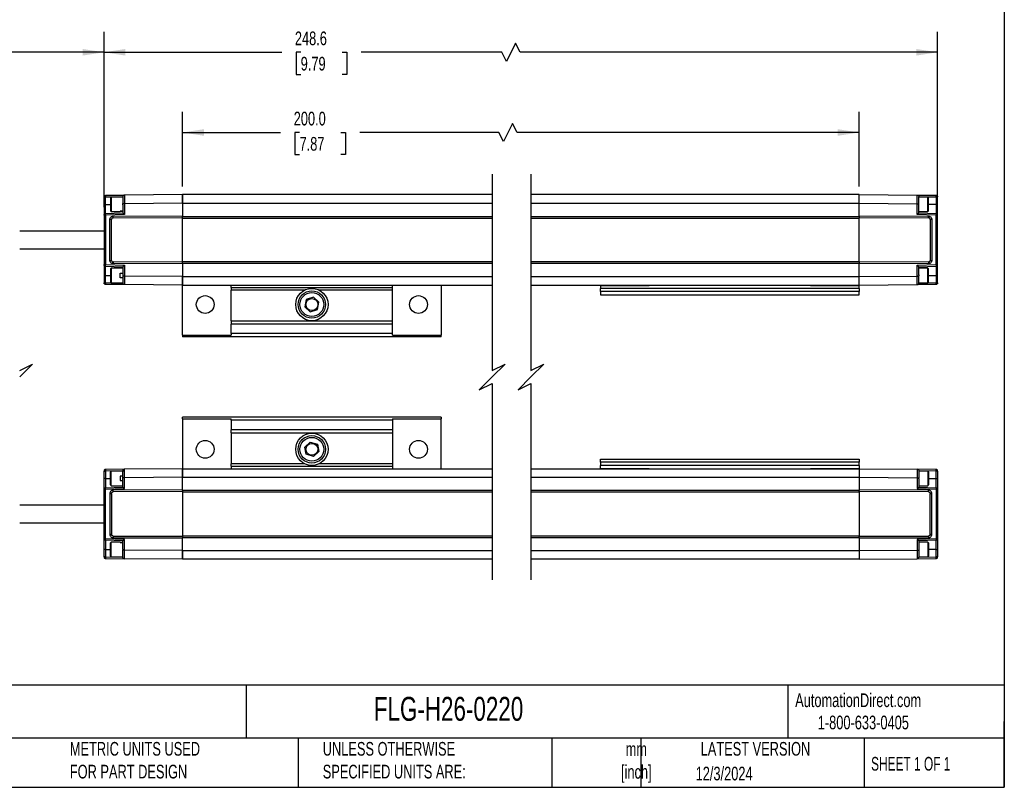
# Model space of a CAD drawing. Header units: millimetres. Extents: x 13 to 546, y 13 to 419.
# Tile 12 of 20: x 241 to 546, y 13 to 250. Entities that reach past the tile are written whole.
import ezdxf

# ---------------------------------------------------------------- set-up
doc = ezdxf.new("R2010")
doc.units = ezdxf.units.MM
doc.header["$LTSCALE"] = 2
doc.layers.add('DIMENSIONS', color=140, linetype='Continuous', lineweight=25)
doc.layers.add('TEXT', color=140, linetype='Continuous', lineweight=25)
doc.styles.add('SLDTEXTSTYLE0', font='TXT', dxfattribs={"width": 0.7})
doc.styles.add('SLDTEXTSTYLE1', font='TXT', dxfattribs={"width": 0.65})
doc.dimstyles.new('SLDDIMSTYLE0', dxfattribs={"dimtxt": 4.316016, "dimasz": 6.604, "dimexe": 0, "dimexo": 0.0625, "dimgap": 1.079004, "dimtad": 0, "dimtih": 1, "dimtoh": 1, "dimrnd": 1e-09, "dimzin": 12, "dimdsep": 46, "dimtxsty": 'SLDTEXTSTYLE0', "dimsah": 1, "dimcen": 0.09, "dimadec": 0, "dimazin": 3, "dimtfac": 1, "dimtofl": 0, "dimtmove": 0, "dimatfit": 3, "dimfxl": 0, "dimfrac": 2, "dimtolj": 1, "dimtzin": 12, "dimarcsym": 0})
doc.dimstyles.new('SLDDIMSTYLE1', dxfattribs={"dimtxt": 4.316016, "dimasz": 6.604, "dimexe": 0, "dimexo": 0.0625, "dimgap": 1.079004, "dimtad": 0, "dimtih": 1, "dimtoh": 1, "dimrnd": 1e-09, "dimzin": 4, "dimdsep": 46, "dimtxsty": 'SLDTEXTSTYLE0', "dimsah": 1, "dimcen": 0.09, "dimadec": 0, "dimazin": 1, "dimtfac": 1, "dimtofl": 0, "dimtmove": 0, "dimatfit": 3, "dimfxl": 0, "dimfrac": 2, "dimtolj": 1, "dimtzin": 12, "dimarcsym": 0})

# ---------------------------------------------------------------- blocks, each defined once
blk = doc.blocks.new('_D')
at = {"layer": 'DIMENSIONS'}
for p, q in [((164.11, 189.07), (164.11, 246.48)), ((267.54, 192.23), (267.54, 246.48)), ((235.86, 242.95), (233.04, 237.3)), ((237.27, 240.13), (235.86, 242.95)), ((164.11, 240.13), (195.08, 240.13)), ((231.63, 240.13), (214.96, 240.13)), ((233.04, 237.3), (231.63, 240.13)), ((267.54, 240.13), (237.27, 240.13))]:
    blk.add_line(p, q, dxfattribs=at)
for points in [[(164.11, 240.13), (170.71, 239.11), (170.71, 241.14)], [(267.54, 240.13), (260.94, 241.14), (260.94, 239.11)]]:
    blk.add_solid(points, dxfattribs=at)
at = {"layer": 'DIMENSIONS', "char_height": 4.233, "attachment_point": 1, "style": 'SLDTEXTSTYLE0'}
for s, insert in [('200.0', (196.81, 245.58)), ('[7.87]', (196.04, 238.72))]:
    blk.add_mtext(s, dxfattribs=dict(at, insert=insert))
blk = doc.blocks.new('_D_1')
at = {"layer": 'DIMENSIONS'}
for p, q in [((267.54, 192.23), (267.54, 246.48)), ((525.47, 192.23), (525.47, 246.48)), ((394.86, 242.95), (392.04, 237.3)), ((396.27, 240.13), (394.86, 242.95)), ((267.54, 240.13), (322.54, 240.13)), ((328.39, 240.13), (326.94, 240.13)), ((326.94, 240.13), (326.94, 233.27)), ((341.21, 240.13), (342.66, 240.13)), ((342.66, 240.13), (342.66, 233.27)), ((390.63, 240.13), (347.06, 240.13)), ((392.04, 237.3), (390.63, 240.13)), ((525.47, 240.13), (396.27, 240.13)), ((326.94, 233.27), (328.39, 233.27)), ((342.66, 233.27), (341.21, 233.27))]:
    blk.add_line(p, q, dxfattribs=at)
for points in [[(267.54, 240.13), (274.15, 239.11), (274.15, 241.14)], [(525.47, 240.13), (518.87, 241.14), (518.87, 239.11)]]:
    blk.add_solid(points, dxfattribs=at)
at = {"layer": 'DIMENSIONS', "char_height": 4.233, "attachment_point": 1, "style": 'SLDTEXTSTYLE0'}
for s, insert in [('248.6', (326.59, 246.55)), ('9.79', (328.39, 238.72))]:
    blk.add_mtext(s, dxfattribs=dict(at, insert=insert))
blk = doc.blocks.new('_D_2')
at = {"layer": 'DIMENSIONS'}
for p, q in [((291.84, 198.62), (291.84, 221.66)), ((501.17, 198.62), (501.17, 221.66)), ((393.92, 218.13), (391.1, 212.49)), ((395.33, 215.31), (393.92, 218.13)), ((291.84, 215.31), (322.18, 215.31)), ((328.03, 215.31), (326.58, 215.31)), ((326.58, 215.31), (326.58, 208.45)), ((340.85, 215.31), (342.3, 215.31)), ((342.3, 215.31), (342.3, 208.45)), ((389.68, 215.31), (346.7, 215.31)), ((391.1, 212.49), (389.68, 215.31)), ((501.17, 215.31), (395.33, 215.31)), ((326.58, 208.45), (328.03, 208.45)), ((342.3, 208.45), (340.85, 208.45))]:
    blk.add_line(p, q, dxfattribs=at)
for points in [[(291.84, 215.31), (298.45, 214.29), (298.45, 216.33)], [(501.17, 215.31), (494.57, 216.33), (494.57, 214.29)]]:
    blk.add_solid(points, dxfattribs=at)
at = {"layer": 'DIMENSIONS', "char_height": 4.233, "attachment_point": 1, "style": 'SLDTEXTSTYLE0'}
for s, insert in [('200.0', (326.23, 221.73)), ('7.87', (328.03, 213.91))]:
    blk.add_mtext(s, dxfattribs=dict(at, insert=insert))

msp = doc.modelspace()

# ---------------------------------------------------------------- linework, layer by layer
for p, q in [((268.026, 195.368), (267.543, 195.368)), ((267.543, 195.368), (267.543, 193.075)), ((268.026, 195.368), (273.343, 195.416)), ((268.026, 193.075), (268.026, 195.368)), ((268.039, 195.868), (273.839, 195.918)), ((269.768, 195.325), (269.543, 195.1)), ((269.543, 195.1), (269.543, 191.051)), ((273.343, 195.325), (269.768, 195.325)), ((269.768, 195.325), (269.768, 190.825)), ((273.343, 195.418), (273.343, 195.18)), ((291.843, 196.075), (273.839, 195.918)), ((387.632, 196.075), (291.843, 196.075)), ((291.843, 193.415), (291.843, 196.075)), ((291.843, 196.075), (291.843, 193.415)), ((501.172, 196.075), (399.632, 196.075)), ((501.172, 193.415), (501.172, 196.075)), ((501.172, 196.075), (519.176, 195.918)), ((501.172, 193.415), (501.172, 196.075)), ((519.176, 195.918), (524.976, 195.868)), ((519.672, 195.18), (519.672, 195.418)), ((519.672, 195.416), (524.989, 195.368)), ((522.447, 195.325), (519.672, 195.325)), ((522.672, 195.1), (522.447, 195.325)), ((522.447, 190.825), (522.447, 195.325)), ((522.672, 191.05), (522.672, 195.1)), ((524.989, 195.368), (524.989, 193.075)), ((525.472, 195.368), (524.989, 195.368)), ((525.472, 193.075), (525.472, 195.368)), ((268.026, 193.075), (267.543, 193.075)), ((268.026, 190.19), (268.026, 193.075)), ((268.026, 193.075), (269.543, 193.075)), ((273.343, 193.075), (273.343, 193.323)), ((273.343, 192.925), (273.343, 193.2)), ((273.343, 192.925), (273.343, 190.375)), ((291.843, 193.415), (273.843, 193.253)), ((273.843, 193.253), (273.843, 189.932)), ((291.843, 193.415), (387.632, 193.415)), ((291.843, 193.415), (291.843, 189.505)), ((399.632, 193.415), (501.172, 193.415)), ((501.172, 189.505), (501.172, 193.415)), ((501.172, 193.415), (519.172, 193.253)), ((519.172, 189.932), (519.172, 193.253)), ((519.672, 190.375), (519.672, 192.925)), ((524.989, 193.075), (522.672, 193.075)), ((524.989, 193.075), (524.989, 190.19)), ((524.989, 193.075), (525.472, 193.075)), ((525.472, 189.69), (525.472, 193.075)), ((267.543, 189.69), (267.543, 174.461)), ((273.345, 190.375), (268.026, 190.19)), ((273.843, 189.932), (268.043, 189.728)), ((268.043, 189.728), (268.043, 174.422)), ((269.543, 191.05), (269.768, 190.825)), ((269.768, 190.825), (272.543, 190.825)), ((270.34, 189.43), (291.843, 189.505)), ((270.341, 188.9), (270.34, 189.43)), ((270.341, 188.9), (291.843, 188.975)), ((272.543, 190.951), (273.343, 190.951)), ((273.343, 190.916), (272.543, 190.916)), ((291.843, 189.354), (291.843, 189.505)), ((291.843, 189.505), (291.843, 189.355)), ((291.843, 189.354), (387.632, 189.354)), ((291.843, 188.825), (291.843, 189.354)), ((399.632, 189.354), (501.172, 189.354)), ((501.172, 189.354), (501.172, 189.505)), ((501.172, 189.505), (522.675, 189.43)), ((501.172, 189.355), (501.172, 189.505)), ((501.172, 189.354), (501.172, 188.825)), ((501.172, 188.975), (522.674, 188.9)), ((524.972, 189.728), (519.172, 189.932)), ((524.989, 190.19), (519.67, 190.375)), ((519.672, 190.825), (522.447, 190.825)), ((522.447, 190.825), (522.672, 191.05)), ((522.674, 188.9), (522.675, 189.43)), ((524.972, 174.422), (524.972, 189.728)), ((525.472, 174.461), (525.472, 189.69)), ((269.343, 175.725), (269.343, 188.426)), ((269.843, 188.4), (269.343, 188.426)), ((269.843, 175.75), (269.843, 188.4)), ((291.843, 188.825), (387.632, 188.825)), ((291.843, 175.325), (291.843, 188.825)), ((399.632, 188.825), (501.172, 188.825)), ((501.172, 175.325), (501.172, 188.825)), ((523.672, 188.426), (523.172, 188.4)), ((523.172, 188.4), (523.172, 175.75)), ((523.672, 188.426), (523.672, 175.725)), ((267.543, 184.825), (241.443, 184.825)), ((241.443, 179.325), (267.543, 179.325)), ((268.026, 173.961), (273.345, 173.775)), ((268.026, 171.075), (268.026, 173.961)), ((268.043, 174.422), (273.843, 174.219)), ((269.343, 175.725), (269.843, 175.75)), ((270.341, 175.25), (270.34, 174.721)), ((291.843, 174.646), (270.34, 174.721)), ((291.843, 175.175), (270.341, 175.25)), ((273.343, 173.775), (273.343, 170.953)), ((273.843, 174.219), (273.843, 170.897)), ((387.632, 175.325), (291.843, 175.325)), ((291.843, 174.796), (291.843, 175.325)), ((387.632, 174.796), (291.843, 174.796)), ((291.843, 174.646), (291.843, 174.796)), ((291.843, 174.796), (291.843, 174.646)), ((291.843, 174.646), (291.843, 170.735)), ((501.172, 175.325), (399.632, 175.325)), ((501.172, 174.796), (399.632, 174.796)), ((501.172, 175.325), (501.172, 174.796)), ((522.674, 175.25), (501.172, 175.175)), ((501.172, 174.646), (501.172, 174.796)), ((501.172, 174.646), (501.172, 174.796)), ((522.675, 174.721), (501.172, 174.646)), ((501.172, 170.735), (501.172, 174.646)), ((519.172, 174.219), (524.972, 174.422)), ((519.172, 170.897), (519.172, 174.219)), ((519.67, 173.775), (524.989, 173.961)), ((519.672, 171.226), (519.672, 173.775)), ((522.674, 175.25), (522.675, 174.721)), ((523.172, 175.75), (523.672, 175.725)), ((524.989, 173.961), (524.989, 171.075)), ((525.472, 171.075), (525.472, 174.461)), ((268.026, 171.075), (267.543, 171.075)), ((267.543, 171.075), (267.543, 168.783)), ((268.026, 168.783), (268.026, 171.075)), ((268.026, 171.075), (269.543, 171.075)), ((269.768, 173.325), (269.543, 173.1)), ((269.543, 173.1), (269.543, 169.05)), ((273.343, 173.325), (269.768, 173.325)), ((269.768, 173.325), (269.768, 168.825)), ((272.543, 171.763), (273.343, 171.763)), ((272.543, 170.388), (272.543, 171.763)), ((273.343, 170.953), (273.343, 170.388)), ((291.843, 170.735), (273.843, 170.897)), ((291.843, 170.735), (387.632, 170.735)), ((291.843, 168.075), (291.843, 170.735)), ((291.843, 170.735), (291.843, 168.075)), ((399.632, 170.735), (501.172, 170.735)), ((501.172, 170.735), (519.172, 170.897)), ((501.172, 168.075), (501.172, 170.735)), ((501.172, 168.075), (501.172, 170.735)), ((522.447, 173.325), (519.672, 173.325)), ((519.672, 171.226), (519.672, 170.95)), ((522.672, 173.1), (522.447, 173.325)), ((522.447, 168.825), (522.447, 173.325)), ((522.672, 169.05), (522.672, 173.1)), ((522.672, 171.075), (524.989, 171.075)), ((524.989, 171.075), (525.472, 171.075)), ((524.989, 171.075), (524.989, 168.783)), ((525.472, 168.783), (525.472, 171.075)), ((267.543, 168.783), (268.026, 168.783)), ((273.343, 168.734), (268.026, 168.783)), ((273.839, 168.232), (268.039, 168.283)), ((269.543, 169.05), (269.768, 168.825)), ((269.768, 168.825), (273.343, 168.825)), ((273.345, 170.388), (272.543, 170.388)), ((273.343, 170.388), (273.346, 170.388)), ((273.343, 168.946), (273.343, 169.006)), ((273.343, 168.943), (273.343, 168.732)), ((291.843, 168.075), (273.839, 168.232)), ((291.843, 168.075), (387.632, 168.075)), ((291.843, 152.639), (291.843, 167.952)), ((306.843, 167.316), (306.843, 168.075)), ((356.843, 167.316), (356.843, 168.075)), ((371.843, 168.075), (371.843, 152.639)), ((399.632, 168.075), (501.172, 168.075)), ((421.172, 167.975), (436.172, 167.975)), ((421.172, 167.975), (421.172, 167.075)), ((436.172, 168.075), (436.172, 167.975)), ((486.172, 167.975), (486.172, 168.075)), ((486.172, 167.975), (501.172, 167.975)), ((501.172, 168.075), (519.176, 168.232)), ((501.172, 167.075), (501.172, 167.975)), ((524.976, 168.283), (519.176, 168.232)), ((519.672, 168.971), (519.672, 169.026)), ((519.672, 168.732), (519.672, 168.971)), ((519.672, 168.825), (522.447, 168.825)), ((524.989, 168.783), (519.672, 168.734)), ((522.447, 168.825), (522.672, 169.05)), ((525.472, 168.783), (524.989, 168.783)), ((306.843, 167.316), (306.843, 166.519)), ((306.843, 167.316), (356.843, 167.316)), ((329.55, 166.519), (306.843, 166.519)), ((306.843, 157.015), (306.843, 166.519)), ((356.843, 166.519), (334.136, 166.519)), ((356.843, 166.519), (356.843, 167.316)), ((356.843, 157.015), (356.843, 166.519)), ((501.172, 167.075), (421.172, 167.075)), ((421.172, 166.075), (421.172, 167.075)), ((501.172, 166.075), (421.172, 166.075)), ((421.172, 166.075), (421.172, 165.075)), ((421.172, 165.075), (501.172, 165.075)), ((501.172, 167.075), (501.172, 166.075)), ((501.172, 165.075), (501.172, 166.075)), ((330.128, 163.621), (329.646, 161.363)), ((332.325, 164.334), (330.128, 163.621)), ((334.04, 162.788), (332.325, 164.334)), ((333.559, 160.529), (334.04, 162.788)), ((329.646, 161.363), (331.362, 159.817)), ((331.362, 159.817), (333.559, 160.529)), ((306.843, 157.015), (356.843, 157.015)), ((306.843, 157.015), (306.843, 156.015)), ((356.843, 156.015), (306.843, 156.015)), ((306.843, 153.075), (306.843, 156.015)), ((356.843, 156.015), (356.843, 157.015)), ((356.843, 153.075), (356.843, 156.015)), ((291.843, 152.639), (291.843, 152.075)), ((291.843, 152.639), (306.843, 152.639)), ((356.843, 153.075), (306.843, 153.075)), ((306.843, 153.075), (306.843, 152.639)), ((356.843, 152.639), (356.843, 153.075)), ((356.843, 152.639), (371.843, 152.639)), ((371.843, 152.075), (371.843, 152.639)), ((371.843, 152.075), (291.843, 152.075)), ((291.843, 126.711), (291.843, 127.275)), ((371.843, 127.275), (291.843, 127.275)), ((291.843, 126.711), (306.843, 126.711)), ((291.843, 126.711), (291.843, 111.399)), ((306.843, 126.275), (306.843, 126.711)), ((356.843, 126.275), (306.843, 126.275)), ((306.843, 126.275), (306.843, 123.335)), ((356.843, 126.711), (371.843, 126.711)), ((356.843, 126.711), (356.843, 126.275)), ((356.843, 126.275), (356.843, 123.335)), ((371.843, 127.275), (371.843, 126.711)), ((371.843, 111.275), (371.843, 126.711)), ((356.843, 123.335), (306.843, 123.335)), ((306.843, 122.335), (306.843, 123.335)), ((306.843, 122.335), (306.843, 112.832)), ((306.843, 122.335), (356.843, 122.335)), ((356.843, 123.335), (356.843, 122.335)), ((356.843, 122.335), (356.843, 112.832)), ((329.646, 117.988), (331.362, 119.534)), ((331.362, 119.534), (333.559, 118.821)), ((333.559, 118.821), (334.04, 116.563)), ((330.128, 115.729), (329.646, 117.988)), ((334.04, 116.563), (332.325, 115.017)), ((306.843, 112.035), (306.843, 112.832)), ((329.55, 112.832), (306.843, 112.832)), ((332.325, 115.017), (330.128, 115.729)), ((356.843, 112.832), (334.136, 112.832)), ((356.843, 112.832), (356.843, 112.035)), ((421.172, 114.275), (501.172, 114.275)), ((421.172, 113.275), (421.172, 114.275)), ((501.172, 113.275), (421.172, 113.275)), ((421.172, 113.275), (421.172, 112.275)), ((501.172, 114.275), (501.172, 113.275)), ((501.172, 112.275), (501.172, 113.275)), ((267.543, 110.568), (268.026, 110.568)), ((267.543, 108.275), (267.543, 110.568)), ((273.343, 110.616), (268.026, 110.568)), ((268.026, 110.568), (268.026, 108.275)), ((273.839, 111.118), (268.039, 111.068)), ((269.768, 110.525), (269.543, 110.3)), ((269.543, 106.25), (269.543, 110.3)), ((273.343, 110.525), (269.768, 110.525)), ((269.768, 106.025), (269.768, 110.525)), ((273.343, 110.408), (273.343, 110.618)), ((273.343, 110.405), (273.343, 110.345)), ((291.843, 111.275), (273.839, 111.118)), ((291.843, 108.615), (291.843, 111.275)), ((291.843, 111.275), (387.632, 111.275)), ((291.843, 111.275), (291.843, 108.615)), ((306.843, 112.035), (356.843, 112.035)), ((306.843, 112.035), (306.843, 111.275)), ((356.843, 112.035), (356.843, 111.275)), ((399.632, 111.275), (501.172, 111.275)), ((501.172, 112.275), (421.172, 112.275)), ((421.172, 111.375), (421.172, 112.275)), ((421.172, 111.375), (436.172, 111.375)), ((436.172, 111.275), (436.172, 111.375)), ((486.172, 111.375), (501.172, 111.375)), ((486.172, 111.375), (486.172, 111.275)), ((501.172, 112.275), (501.172, 111.375)), ((501.172, 111.275), (501.172, 108.615)), ((501.172, 111.275), (519.176, 111.118)), ((501.172, 111.275), (501.172, 108.615)), ((524.976, 111.068), (519.176, 111.118)), ((519.672, 110.618), (519.672, 110.38)), ((524.989, 110.568), (519.672, 110.616)), ((522.447, 110.525), (519.672, 110.525)), ((519.672, 110.38), (519.672, 110.324)), ((522.672, 110.3), (522.447, 110.525)), ((522.447, 110.525), (522.447, 106.025)), ((522.672, 110.3), (522.672, 106.25)), ((524.989, 108.275), (524.989, 110.568)), ((525.472, 110.568), (524.989, 110.568)), ((525.472, 110.568), (525.472, 108.275)), ((268.026, 108.275), (267.543, 108.275)), ((268.026, 108.275), (268.026, 105.39)), ((268.026, 108.275), (269.543, 108.275)), ((273.345, 108.963), (272.543, 108.963)), ((272.543, 108.963), (272.543, 107.588)), ((272.543, 107.588), (273.343, 107.588)), ((273.343, 108.398), (273.343, 108.963)), ((273.343, 108.963), (273.346, 108.963)), ((273.343, 105.575), (273.343, 108.398)), ((291.843, 108.615), (273.843, 108.453)), ((273.843, 105.132), (273.843, 108.453)), ((291.843, 104.705), (291.843, 108.615)), ((291.843, 108.615), (387.632, 108.615)), ((399.632, 108.615), (501.172, 108.615)), ((501.172, 108.615), (519.172, 108.453)), ((501.172, 108.615), (501.172, 104.705)), ((519.172, 108.453), (519.172, 105.132)), ((519.672, 108.125), (519.672, 105.575)), ((522.672, 108.275), (524.989, 108.275)), ((524.989, 105.39), (524.989, 108.275)), ((524.989, 108.275), (525.472, 108.275)), ((525.472, 108.275), (525.472, 104.89)), ((267.543, 89.661), (267.543, 104.89)), ((268.026, 105.39), (273.345, 105.575)), ((268.043, 104.928), (273.843, 105.132)), ((268.043, 89.622), (268.043, 104.928)), ((269.343, 103.626), (269.343, 90.925)), ((269.343, 103.626), (269.843, 103.6)), ((269.543, 106.25), (269.768, 106.025)), ((269.768, 106.025), (273.343, 106.025)), ((269.843, 103.6), (269.843, 90.95)), ((291.843, 104.705), (270.34, 104.63)), ((270.341, 104.1), (270.34, 104.63)), ((291.843, 104.175), (270.341, 104.1)), ((291.843, 104.555), (291.843, 104.705)), ((291.843, 104.705), (291.843, 104.554)), ((387.632, 104.554), (291.843, 104.554)), ((291.843, 104.554), (291.843, 104.025)), ((387.632, 104.025), (291.843, 104.025)), ((291.843, 104.025), (291.843, 90.525)), ((501.172, 104.554), (399.632, 104.554)), ((501.172, 104.025), (399.632, 104.025)), ((501.172, 104.705), (501.172, 104.554)), ((522.675, 104.63), (501.172, 104.705)), ((501.172, 104.705), (501.172, 104.555)), ((501.172, 104.025), (501.172, 104.554)), ((522.674, 104.1), (501.172, 104.175)), ((501.172, 104.025), (501.172, 90.525)), ((519.172, 105.132), (524.972, 104.928)), ((519.67, 105.575), (524.989, 105.39)), ((519.672, 106.025), (522.447, 106.025)), ((522.447, 106.025), (522.672, 106.25)), ((522.674, 104.1), (522.675, 104.63)), ((523.172, 103.6), (523.672, 103.626)), ((523.172, 90.95), (523.172, 103.6)), ((523.672, 90.925), (523.672, 103.626)), ((524.972, 104.928), (524.972, 89.622)), ((525.472, 104.89), (525.472, 89.661)), ((267.543, 100.025), (241.443, 100.025)), ((241.443, 94.525), (267.543, 94.525)), ((273.345, 88.975), (268.026, 89.161)), ((268.026, 89.161), (268.026, 86.275)), ((273.843, 89.419), (268.043, 89.622)), ((269.843, 90.95), (269.343, 90.925)), ((269.768, 88.525), (269.543, 88.3)), ((272.543, 88.525), (269.768, 88.525)), ((269.768, 84.025), (269.768, 88.525)), ((270.341, 90.45), (270.34, 89.921)), ((270.34, 89.921), (291.843, 89.846)), ((270.341, 90.45), (291.843, 90.375)), ((273.343, 88.435), (272.543, 88.435)), ((272.543, 88.399), (273.343, 88.399)), ((273.343, 86.426), (273.343, 88.975)), ((273.843, 86.097), (273.843, 89.419)), ((291.843, 90.525), (387.632, 90.525)), ((291.843, 90.525), (291.843, 89.996)), ((291.843, 89.846), (291.843, 89.996)), ((291.843, 89.996), (387.632, 89.996)), ((291.843, 89.996), (291.843, 89.846)), ((291.843, 85.935), (291.843, 89.846)), ((399.632, 90.525), (501.172, 90.525)), ((399.632, 89.996), (501.172, 89.996)), ((501.172, 89.996), (501.172, 90.525)), ((501.172, 90.375), (522.674, 90.45)), ((501.172, 89.996), (501.172, 89.846)), ((501.172, 89.996), (501.172, 89.846)), ((501.172, 89.846), (522.675, 89.921)), ((501.172, 89.846), (501.172, 85.935)), ((524.972, 89.622), (519.172, 89.419)), ((519.172, 89.419), (519.172, 86.097)), ((524.989, 89.161), (519.67, 88.975)), ((519.672, 88.975), (519.672, 86.426)), ((522.447, 88.525), (519.672, 88.525)), ((522.672, 88.3), (522.447, 88.525)), ((522.447, 88.525), (522.447, 84.025)), ((522.674, 90.45), (522.675, 89.921)), ((523.672, 90.925), (523.172, 90.95)), ((524.989, 86.275), (524.989, 89.161)), ((525.472, 89.661), (525.472, 86.275)), ((268.026, 86.275), (267.543, 86.275)), ((267.543, 83.983), (267.543, 86.275)), ((268.026, 86.275), (268.026, 83.983)), ((268.026, 86.275), (269.543, 86.275)), ((269.543, 84.251), (269.543, 88.3)), ((273.343, 86.275), (273.343, 86.028)), ((291.843, 85.935), (273.843, 86.097)), ((291.843, 83.275), (291.843, 85.935)), ((291.843, 85.935), (387.632, 85.935)), ((291.843, 85.935), (291.843, 83.275)), ((399.632, 85.935), (501.172, 85.935)), ((501.172, 85.935), (519.172, 86.097)), ((501.172, 85.935), (501.172, 83.275)), ((501.172, 85.935), (501.172, 83.275)), ((519.672, 86.426), (519.672, 86.15)), ((522.672, 88.3), (522.672, 84.25)), ((524.989, 86.275), (522.672, 86.275)), ((524.989, 86.275), (525.472, 86.275)), ((524.989, 83.983), (524.989, 86.275)), ((525.472, 86.275), (525.472, 83.983)), ((268.026, 83.983), (267.543, 83.983)), ((268.026, 83.983), (273.343, 83.934)), ((268.039, 83.483), (273.839, 83.432)), ((269.543, 84.25), (269.768, 84.025)), ((269.768, 84.025), (273.343, 84.025)), ((273.343, 83.932), (273.343, 84.171)), ((291.843, 83.275), (273.839, 83.432)), ((387.632, 83.275), (291.843, 83.275)), ((501.172, 83.275), (399.632, 83.275)), ((501.172, 83.275), (519.176, 83.432)), ((519.176, 83.432), (524.976, 83.483)), ((519.672, 84.171), (519.672, 83.932)), ((519.672, 84.025), (522.447, 84.025)), ((519.672, 83.934), (524.989, 83.983)), ((522.447, 84.025), (522.672, 84.25)), ((525.472, 83.983), (524.989, 83.983))]:
    msp.add_line(p, q)
at = {"flags": 128}
for points in [[(273.343, 195.18), (273.343, 194.866), (273.343, 194.405), (273.343, 193.834), (273.343, 193.2)], [(267.543, 193.075), (267.543, 191.829), (267.543, 191.216), (267.543, 190.681), (267.543, 190.675), (267.543, 190.614), (267.543, 189.928), (267.543, 189.749), (267.543, 189.743), (267.543, 189.705), (267.543, 189.69)], [(267.543, 174.461), (267.543, 174.223), (267.543, 173.906), (267.543, 173.469), (267.543, 173.462), (267.543, 173.4), (267.543, 172.321), (267.543, 171.71), (267.543, 171.678), (267.543, 171.395), (267.543, 171.075)], [(267.543, 104.89), (267.543, 105.128), (267.543, 105.445), (267.543, 105.881), (267.543, 105.888), (267.543, 105.951), (267.543, 107.029), (267.543, 107.641), (267.543, 107.672), (267.543, 107.955), (267.543, 108.275)], [(267.543, 86.275), (267.543, 87.521), (267.543, 88.134), (267.543, 88.669), (267.543, 88.676), (267.543, 88.737), (267.543, 89.423), (267.543, 89.601), (267.543, 89.607), (267.543, 89.646), (267.543, 89.661)], [(273.343, 84.171), (273.343, 84.484), (273.343, 84.946), (273.343, 85.517), (273.343, 86.15)]]:
    msp.add_lwpolyline(points, dxfattribs=at)
for centre, radius in [((298.843, 162.075), 2.75), ((331.843, 162.075), 5), ((331.843, 162.075), 4.25), ((331.843, 162.075), 3.683), ((364.843, 162.075), 2.75), ((331.843, 162.075), 1.842), ((331.843, 117.275), 5), ((298.843, 117.275), 2.75), ((331.843, 117.275), 4.25), ((331.843, 117.275), 3.683), ((331.843, 117.275), 1.842), ((364.843, 117.275), 2.75)]:
    msp.add_circle(centre, radius)
for centre, radius, start, end in [((278.789, 195.483), 10.764, 178.7307, 180.61234), ((268.657, 195.747), 0.63, 168.98617, 182.37576), ((524.357, 195.747), 0.63, 357.62431, 11.00796), ((514.316, 195.483), 10.674, 359.37969, 1.27726), ((261.055, 189.832), 6.98, 1.84527, 2.9385), ((140.184, 185.262), 127.937, 2.00037, 2.14753), ((665.073, 184.819), 140.187, 177.8589, 177.9932), ((532.346, 189.816), 7.366, 177.09018, 178.12606), ((261.054, 174.319), 6.981, 357.0615, 358.1546), ((140.222, 178.887), 127.9, 357.85248, 357.99967), ((665.033, 179.33), 140.147, 182.00676, 182.14109), ((532.347, 174.335), 7.367, 181.87409, 182.90981), ((278.789, 168.668), 10.764, 179.38766, 181.26929), ((268.657, 168.403), 0.63, 177.62436, 191.01382), ((524.357, 168.403), 0.63, 348.99205, 2.37557), ((514.316, 168.667), 10.674, 358.72274, 0.6203), ((278.789, 110.683), 10.764, 178.73071, 180.61234), ((268.657, 110.947), 0.63, 168.98618, 182.37564), ((524.357, 110.947), 0.63, 357.62443, 11.00795), ((514.316, 110.683), 10.674, 359.3797, 1.27726), ((261.054, 105.032), 6.981, 1.8454, 2.9385), ((140.222, 100.464), 127.9, 2.00033, 2.14752), ((665.033, 100.021), 140.147, 177.85891, 177.99324), ((532.347, 105.016), 7.367, 177.09019, 178.12591), ((261.055, 89.519), 6.98, 357.0615, 358.15473), ((140.184, 94.088), 127.937, 357.85247, 357.99963), ((665.073, 94.531), 140.187, 182.0068, 182.1411), ((532.346, 89.535), 7.366, 181.87394, 182.90982), ((278.789, 83.868), 10.764, 179.38766, 181.2693), ((268.657, 83.603), 0.63, 177.62424, 191.01383), ((524.357, 83.603), 0.63, 348.99204, 2.37569), ((514.316, 83.867), 10.674, 358.72274, 0.62031)]:
    msp.add_arc(centre, radius, start, end)
for points, knots in [([(267.543, 195.368), (267.551, 195.433), (267.565, 195.563), (267.68, 195.728), (267.844, 195.844), (267.974, 195.86), (268.039, 195.868)], [0, 0, 0, 0, 0.2499994, 0.5000009, 0.7500004, 1, 1, 1, 1]), ([(273.839, 195.918), (273.774, 195.91), (273.644, 195.894), (273.48, 195.778), (273.365, 195.614), (273.351, 195.483), (273.343, 195.418)], [0, 0, 0, 0, 0.250008, 0.5000065, 0.7500016, 1, 1, 1, 1]), ([(273.839, 195.918), (273.839, 195.846), (273.84, 195.592), (273.84, 195.04), (273.841, 194.223), (273.843, 193.589), (273.843, 193.253)], [0, 0, 0, 0, 0.0809512, 0.2863981, 0.6218026, 1, 1, 1, 1]), ([(519.172, 193.253), (519.172, 193.59), (519.174, 194.223), (519.175, 195.041), (519.175, 195.593), (519.176, 195.847), (519.176, 195.918)], [0, 0, 0, 0, 0.3784491, 0.7135795, 0.9200664, 1, 1, 1, 1]), ([(519.176, 195.918), (519.241, 195.91), (519.371, 195.894), (519.535, 195.778), (519.649, 195.614), (519.664, 195.483), (519.672, 195.418)], [0, 0, 0, 0, 0.24999237, 0.50000196, 0.75000027, 1, 1, 1, 1]), ([(519.672, 193.2), (519.67, 193.456), (519.668, 193.855), (519.667, 194.409), (519.671, 194.812), (519.672, 195.074), (519.672, 195.18)], [0, 0, 0, 0, 0.3883443, 0.6034494, 0.8397372, 1, 1, 1, 1]), ([(524.976, 195.868), (525.041, 195.86), (525.171, 195.844), (525.335, 195.728), (525.449, 195.563), (525.464, 195.433), (525.472, 195.368)], [0, 0, 0, 0, 0.2500078, 0.4999981, 0.7500036, 1, 1, 1, 1]), ([(273.843, 193.253), (273.78, 193.253), (273.664, 193.252), (273.513, 193.238), (273.404, 193.232), (273.357, 193.207), (273.343, 193.199)], [0, 0, 0, 0, 0.3705793, 0.6877524, 0.9064641, 1, 1, 1, 1]), ([(519.172, 193.253), (519.234, 193.253), (519.351, 193.252), (519.502, 193.238), (519.611, 193.232), (519.657, 193.207), (519.671, 193.199)], [0, 0, 0, 0, 0.370084, 0.6870258, 0.9059008, 1, 1, 1, 1]), ([(519.672, 192.925), (519.672, 192.971), (519.672, 193.063), (519.671, 193.154), (519.671, 193.2)], [0, 0, 0, 0, 0.49995602, 1, 1, 1, 1]), ([(267.543, 189.69), (267.55, 189.754), (267.565, 189.882), (267.675, 190.045), (267.834, 190.161), (267.962, 190.18), (268.026, 190.19)], [0, 0, 0, 0, 0.2500019, 0.4999988, 0.750005, 1, 1, 1, 1]), ([(268.043, 189.728), (267.979, 189.728), (267.861, 189.728), (267.708, 189.716), (267.602, 189.715), (267.556, 189.695), (267.543, 189.69)], [0, 0, 0, 0, 0.3799373, 0.7024266, 0.9190238, 1, 1, 1, 1]), ([(269.343, 188.426), (269.358, 188.555), (269.388, 188.818), (269.619, 189.153), (269.951, 189.384), (270.212, 189.415), (270.34, 189.43)], [0, 0, 0, 0, 0.2477809, 0.5021684, 0.7554564, 1, 1, 1, 1]), ([(270.341, 188.9), (270.279, 188.893), (270.183, 188.883), (270.067, 188.821), (269.976, 188.748), (269.904, 188.65), (269.853, 188.528), (269.847, 188.446), (269.843, 188.4)], [0, 0, 0, 0, 0.23817595, 0.3656409, 0.49833756, 0.68361817, 0.8255214, 1, 1, 1, 1]), ([(272.543, 190.833), (272.543, 190.831), (272.543, 190.784), (272.543, 190.87), (272.543, 190.951)], [0, 0, 0, 0, 0.055883, 1, 1, 1, 1]), ([(273.843, 189.932), (273.777, 189.994), (273.662, 190.105), (273.511, 190.245), (273.414, 190.325), (273.366, 190.366), (273.35, 190.373), (273.345, 190.375)], [0, 0, 0, 0, 0.4082832, 0.7190472, 0.9220141, 0.9762207, 1, 1, 1, 1]), ([(519.172, 189.932), (519.238, 189.994), (519.353, 190.105), (519.505, 190.245), (519.601, 190.326), (519.65, 190.366), (519.665, 190.373), (519.67, 190.375)], [0, 0, 0, 0, 0.4082611, 0.7190056, 0.9242786, 0.9767852, 1, 1, 1, 1]), ([(523.172, 188.4), (523.168, 188.446), (523.162, 188.528), (523.111, 188.65), (523.038, 188.748), (522.948, 188.821), (522.832, 188.883), (522.736, 188.893), (522.674, 188.9)], [0, 0, 0, 0, 0.1745231, 0.3164438, 0.5016621, 0.6343117, 0.7617624, 1, 1, 1, 1]), ([(522.675, 189.43), (522.803, 189.415), (523.064, 189.384), (523.396, 189.153), (523.627, 188.818), (523.657, 188.555), (523.672, 188.426)], [0, 0, 0, 0, 0.2445431, 0.4978307, 0.7522205, 1, 1, 1, 1]), ([(525.472, 189.69), (525.459, 189.695), (525.413, 189.715), (525.307, 189.716), (525.154, 189.728), (525.036, 189.728), (524.972, 189.728)], [0, 0, 0, 0, 0.0809611, 0.2975696, 0.6200538, 1, 1, 1, 1]), ([(525.472, 189.69), (525.465, 189.754), (525.45, 189.882), (525.339, 190.045), (525.181, 190.161), (525.053, 190.18), (524.989, 190.19)], [0, 0, 0, 0, 0.2499974, 0.5000024, 0.749998, 1, 1, 1, 1]), ([(267.543, 174.461), (267.556, 174.455), (267.602, 174.436), (267.708, 174.434), (267.861, 174.423), (267.979, 174.423), (268.043, 174.422)], [0, 0, 0, 0, 0.0809762, 0.2975734, 0.6200627, 1, 1, 1, 1]), ([(268.026, 173.961), (267.962, 173.97), (267.834, 173.989), (267.675, 174.106), (267.565, 174.268), (267.55, 174.397), (267.543, 174.461)], [0, 0, 0, 0, 0.2499947, 0.4999978, 0.7499985, 1, 1, 1, 1]), ([(270.34, 174.721), (270.212, 174.736), (269.951, 174.766), (269.619, 174.998), (269.388, 175.332), (269.358, 175.595), (269.343, 175.725)], [0, 0, 0, 0, 0.2445438, 0.4978302, 0.7522194, 1, 1, 1, 1]), ([(269.843, 175.75), (269.847, 175.705), (269.853, 175.622), (269.904, 175.5), (269.976, 175.402), (270.067, 175.329), (270.183, 175.268), (270.279, 175.257), (270.341, 175.25)], [0, 0, 0, 0, 0.1745222, 0.3164456, 0.501663, 0.6343118, 0.7617534, 1, 1, 1, 1]), ([(273.843, 174.219), (273.777, 174.156), (273.662, 174.045), (273.51, 173.906), (273.414, 173.824), (273.365, 173.784), (273.35, 173.777), (273.345, 173.775)], [0, 0, 0, 0, 0.4082689, 0.7190247, 0.9242912, 0.976795, 1, 1, 1, 1]), ([(519.172, 174.219), (519.238, 174.156), (519.353, 174.046), (519.504, 173.906), (519.601, 173.825), (519.649, 173.785), (519.665, 173.777), (519.67, 173.775)], [0, 0, 0, 0, 0.4082905, 0.7190344, 0.9220074, 0.9762134, 1, 1, 1, 1]), ([(522.674, 175.25), (522.736, 175.257), (522.832, 175.268), (522.948, 175.329), (523.038, 175.402), (523.111, 175.5), (523.162, 175.622), (523.168, 175.705), (523.172, 175.75)], [0, 0, 0, 0, 0.2381775, 0.3656428, 0.4983399, 0.6836153, 0.8255269, 1, 1, 1, 1]), ([(523.672, 175.725), (523.657, 175.595), (523.627, 175.332), (523.396, 174.998), (523.064, 174.766), (522.803, 174.736), (522.675, 174.721)], [0, 0, 0, 0, 0.24777747, 0.50216951, 0.7554561, 1, 1, 1, 1]), ([(524.972, 174.422), (525.036, 174.423), (525.154, 174.423), (525.307, 174.434), (525.413, 174.436), (525.459, 174.455), (525.472, 174.461)], [0, 0, 0, 0, 0.3799462, 0.7024304, 0.9190389, 1, 1, 1, 1]), ([(524.989, 173.961), (525.053, 173.97), (525.181, 173.989), (525.339, 174.106), (525.45, 174.268), (525.465, 174.397), (525.472, 174.461)], [0, 0, 0, 0, 0.2500016, 0.4999941, 0.7500029, 1, 1, 1, 1]), ([(273.843, 170.897), (273.779, 170.897), (273.661, 170.898), (273.509, 170.914), (273.399, 170.918), (273.356, 170.945), (273.343, 170.953)], [0, 0, 0, 0, 0.3770367, 0.6974946, 0.9139812, 1, 1, 1, 1]), ([(273.843, 170.897), (273.843, 170.561), (273.841, 169.927), (273.84, 169.11), (273.84, 168.558), (273.839, 168.303), (273.839, 168.232)], [0, 0, 0, 0, 0.3782061, 0.7135793, 0.9200678, 1, 1, 1, 1]), ([(519.172, 170.897), (519.234, 170.898), (519.35, 170.898), (519.501, 170.913), (519.61, 170.918), (519.657, 170.943), (519.671, 170.951)], [0, 0, 0, 0, 0.3689018, 0.6852009, 0.9044715, 1, 1, 1, 1]), ([(519.176, 168.232), (519.176, 168.304), (519.175, 168.559), (519.175, 169.111), (519.174, 169.927), (519.172, 170.561), (519.172, 170.897)], [0, 0, 0, 0, 0.0809513, 0.2863983, 0.6218023, 1, 1, 1, 1]), ([(519.672, 169.026), (519.671, 169.136), (519.669, 169.398), (519.668, 169.825), (519.668, 170.357), (519.67, 170.736), (519.672, 170.95)], [0, 0, 0, 0, 0.1710913, 0.409303, 0.6652389, 1, 1, 1, 1]), ([(268.039, 168.283), (267.974, 168.291), (267.844, 168.307), (267.68, 168.423), (267.565, 168.588), (267.551, 168.718), (267.543, 168.783)], [0, 0, 0, 0, 0.2499993, 0.4999989, 0.7500004, 1, 1, 1, 1]), ([(273.345, 170.388), (273.344, 170.313), (273.344, 170.121), (273.344, 169.788), (273.343, 169.403), (273.343, 169.134), (273.343, 169.006)], [0, 0, 0, 0, 0.16288926, 0.41667674, 0.7215207, 1, 1, 1, 1]), ([(273.839, 168.232), (273.774, 168.24), (273.644, 168.256), (273.48, 168.372), (273.365, 168.537), (273.351, 168.667), (273.343, 168.732)], [0, 0, 0, 0, 0.25000763, 0.50000621, 0.75000146, 1, 1, 1, 1]), ([(519.176, 168.232), (519.241, 168.24), (519.371, 168.256), (519.535, 168.372), (519.649, 168.537), (519.664, 168.667), (519.672, 168.732)], [0, 0, 0, 0, 0.249992, 0.5000017, 0.7500001, 1, 1, 1, 1]), ([(525.472, 168.783), (525.464, 168.718), (525.449, 168.588), (525.335, 168.423), (525.171, 168.307), (525.041, 168.291), (524.976, 168.283)], [0, 0, 0, 0, 0.2499965, 0.5000021, 0.7499926, 1, 1, 1, 1]), ([(268.039, 111.068), (267.974, 111.06), (267.844, 111.044), (267.68, 110.928), (267.565, 110.763), (267.551, 110.633), (267.543, 110.568)], [0, 0, 0, 0, 0.2499993, 0.4999989, 0.7500004, 1, 1, 1, 1]), ([(273.839, 111.118), (273.774, 111.11), (273.644, 111.094), (273.48, 110.978), (273.365, 110.814), (273.351, 110.683), (273.343, 110.618)], [0, 0, 0, 0, 0.25000763, 0.50000621, 0.75000146, 1, 1, 1, 1]), ([(273.345, 108.963), (273.344, 109.038), (273.344, 109.23), (273.344, 109.562), (273.343, 109.948), (273.343, 110.217), (273.343, 110.345)], [0, 0, 0, 0, 0.16288926, 0.41667674, 0.7215207, 1, 1, 1, 1]), ([(273.843, 108.453), (273.843, 108.674), (273.842, 109.088), (273.841, 109.786), (273.84, 110.412), (273.84, 110.887), (273.839, 111.077), (273.839, 111.118)], [0, 0, 0, 0, 0.24869174, 0.46592986, 0.78582881, 0.95365682, 1, 1, 1, 1]), ([(519.176, 111.118), (519.176, 111.076), (519.176, 110.884), (519.175, 110.407), (519.174, 109.78), (519.173, 109.084), (519.172, 108.673), (519.172, 108.453)], [0, 0, 0, 0, 0.0472972, 0.2167993, 0.5369304, 0.7531585, 1, 1, 1, 1]), ([(519.176, 111.118), (519.241, 111.11), (519.371, 111.094), (519.535, 110.978), (519.649, 110.814), (519.664, 110.683), (519.672, 110.618)], [0, 0, 0, 0, 0.249992, 0.5000017, 0.7500001, 1, 1, 1, 1]), ([(519.672, 110.324), (519.671, 110.215), (519.669, 109.952), (519.668, 109.525), (519.668, 108.994), (519.67, 108.615), (519.672, 108.4)], [0, 0, 0, 0, 0.1710913, 0.409303, 0.6652389, 1, 1, 1, 1]), ([(525.472, 110.568), (525.464, 110.633), (525.449, 110.763), (525.335, 110.928), (525.171, 111.044), (525.041, 111.06), (524.976, 111.068)], [0, 0, 0, 0, 0.2499965, 0.5000021, 0.7499926, 1, 1, 1, 1]), ([(273.843, 108.453), (273.779, 108.453), (273.661, 108.453), (273.509, 108.437), (273.399, 108.433), (273.356, 108.405), (273.343, 108.398)], [0, 0, 0, 0, 0.3770367, 0.6974946, 0.9139812, 1, 1, 1, 1]), ([(519.172, 108.453), (519.234, 108.453), (519.35, 108.452), (519.501, 108.438), (519.61, 108.432), (519.657, 108.407), (519.671, 108.399)], [0, 0, 0, 0, 0.3689018, 0.6852009, 0.9044715, 1, 1, 1, 1]), ([(519.672, 108.125), (519.672, 108.171), (519.672, 108.262), (519.671, 108.354), (519.671, 108.4)], [0, 0, 0, 0, 0.4999492, 1, 1, 1, 1]), ([(268.026, 105.39), (267.962, 105.38), (267.834, 105.361), (267.675, 105.245), (267.565, 105.082), (267.55, 104.954), (267.543, 104.89)], [0, 0, 0, 0, 0.2499947, 0.4999978, 0.7499985, 1, 1, 1, 1]), ([(267.543, 104.89), (267.556, 104.895), (267.602, 104.915), (267.708, 104.916), (267.861, 104.928), (267.979, 104.928), (268.043, 104.928)], [0, 0, 0, 0, 0.0809762, 0.2975734, 0.6200627, 1, 1, 1, 1]), ([(270.34, 104.63), (270.212, 104.615), (269.951, 104.584), (269.619, 104.353), (269.388, 104.018), (269.358, 103.755), (269.343, 103.626)], [0, 0, 0, 0, 0.2445438, 0.4978302, 0.7522194, 1, 1, 1, 1]), ([(269.843, 103.6), (269.847, 103.646), (269.853, 103.728), (269.904, 103.85), (269.976, 103.948), (270.067, 104.021), (270.183, 104.083), (270.279, 104.093), (270.341, 104.1)], [0, 0, 0, 0, 0.1745222, 0.3164456, 0.501663, 0.6343118, 0.7617534, 1, 1, 1, 1]), ([(273.843, 105.132), (273.777, 105.194), (273.662, 105.305), (273.51, 105.445), (273.414, 105.526), (273.365, 105.566), (273.35, 105.573), (273.345, 105.575)], [0, 0, 0, 0, 0.4082689, 0.7190247, 0.9242912, 0.976795, 1, 1, 1, 1]), ([(519.172, 105.132), (519.238, 105.194), (519.353, 105.305), (519.504, 105.445), (519.601, 105.525), (519.649, 105.566), (519.665, 105.573), (519.67, 105.575)], [0, 0, 0, 0, 0.4082905, 0.7190344, 0.9220074, 0.9762134, 1, 1, 1, 1]), ([(522.674, 104.1), (522.736, 104.093), (522.832, 104.083), (522.948, 104.021), (523.038, 103.948), (523.111, 103.85), (523.162, 103.728), (523.168, 103.646), (523.172, 103.6)], [0, 0, 0, 0, 0.2381775, 0.3656428, 0.4983399, 0.6836153, 0.8255269, 1, 1, 1, 1]), ([(523.672, 103.626), (523.657, 103.755), (523.627, 104.018), (523.396, 104.353), (523.064, 104.584), (522.803, 104.615), (522.675, 104.63)], [0, 0, 0, 0, 0.24777747, 0.50216951, 0.7554561, 1, 1, 1, 1]), ([(524.972, 104.928), (525.036, 104.928), (525.154, 104.928), (525.307, 104.916), (525.413, 104.915), (525.459, 104.895), (525.472, 104.89)], [0, 0, 0, 0, 0.3799462, 0.7024304, 0.9190389, 1, 1, 1, 1]), ([(524.989, 105.39), (525.053, 105.38), (525.181, 105.361), (525.339, 105.245), (525.45, 105.082), (525.465, 104.954), (525.472, 104.89)], [0, 0, 0, 0, 0.2500016, 0.4999941, 0.7500029, 1, 1, 1, 1]), ([(268.043, 89.622), (267.979, 89.623), (267.861, 89.623), (267.708, 89.634), (267.602, 89.636), (267.556, 89.655), (267.543, 89.661)], [0, 0, 0, 0, 0.3799373, 0.7024266, 0.9190238, 1, 1, 1, 1]), ([(267.543, 89.661), (267.55, 89.597), (267.565, 89.468), (267.675, 89.306), (267.834, 89.189), (267.962, 89.17), (268.026, 89.161)], [0, 0, 0, 0, 0.2500019, 0.4999988, 0.750005, 1, 1, 1, 1]), ([(269.343, 90.925), (269.358, 90.795), (269.388, 90.532), (269.619, 90.198), (269.951, 89.966), (270.212, 89.936), (270.34, 89.921)], [0, 0, 0, 0, 0.2477809, 0.5021684, 0.7554564, 1, 1, 1, 1]), ([(270.341, 90.45), (270.279, 90.457), (270.183, 90.468), (270.067, 90.529), (269.976, 90.602), (269.904, 90.7), (269.853, 90.822), (269.847, 90.905), (269.843, 90.95)], [0, 0, 0, 0, 0.23817595, 0.3656409, 0.49833756, 0.68361817, 0.8255214, 1, 1, 1, 1]), ([(272.543, 88.517), (272.543, 88.52), (272.543, 88.566), (272.543, 88.48), (272.543, 88.399)], [0, 0, 0, 0, 0.055883, 1, 1, 1, 1]), ([(273.843, 89.419), (273.777, 89.356), (273.662, 89.246), (273.511, 89.106), (273.414, 89.025), (273.366, 88.985), (273.35, 88.977), (273.345, 88.975)], [0, 0, 0, 0, 0.4082832, 0.7190472, 0.9220141, 0.9762207, 1, 1, 1, 1]), ([(519.172, 89.419), (519.238, 89.356), (519.353, 89.246), (519.505, 89.106), (519.601, 89.024), (519.65, 88.984), (519.665, 88.977), (519.67, 88.975)], [0, 0, 0, 0, 0.4082611, 0.7190056, 0.9242786, 0.9767852, 1, 1, 1, 1]), ([(523.172, 90.95), (523.168, 90.905), (523.162, 90.822), (523.111, 90.7), (523.038, 90.602), (522.948, 90.529), (522.832, 90.468), (522.736, 90.457), (522.674, 90.45)], [0, 0, 0, 0, 0.1745231, 0.3164438, 0.5016621, 0.6343117, 0.7617624, 1, 1, 1, 1]), ([(522.675, 89.921), (522.803, 89.936), (523.064, 89.966), (523.396, 90.198), (523.627, 90.532), (523.657, 90.795), (523.672, 90.925)], [0, 0, 0, 0, 0.2445431, 0.4978307, 0.7522205, 1, 1, 1, 1]), ([(525.472, 89.661), (525.459, 89.655), (525.413, 89.636), (525.307, 89.634), (525.154, 89.623), (525.036, 89.623), (524.972, 89.622)], [0, 0, 0, 0, 0.0809611, 0.2975696, 0.6200538, 1, 1, 1, 1]), ([(525.472, 89.661), (525.465, 89.597), (525.45, 89.468), (525.339, 89.306), (525.181, 89.189), (525.053, 89.17), (524.989, 89.161)], [0, 0, 0, 0, 0.2499974, 0.5000024, 0.749998, 1, 1, 1, 1]), ([(273.343, 86.426), (273.343, 86.38), (273.343, 86.288), (273.344, 86.196), (273.344, 86.15)], [0, 0, 0, 0, 0.499956, 1, 1, 1, 1]), ([(273.843, 86.097), (273.78, 86.097), (273.664, 86.098), (273.513, 86.113), (273.404, 86.118), (273.357, 86.144), (273.343, 86.151)], [0, 0, 0, 0, 0.3705793, 0.6877524, 0.9064641, 1, 1, 1, 1]), ([(273.839, 83.432), (273.839, 83.474), (273.839, 83.667), (273.84, 84.144), (273.841, 84.771), (273.842, 85.467), (273.843, 85.878), (273.843, 86.097)], [0, 0, 0, 0, 0.0472972, 0.2167993, 0.5369304, 0.7531592, 1, 1, 1, 1]), ([(519.172, 86.097), (519.234, 86.097), (519.351, 86.098), (519.502, 86.113), (519.611, 86.118), (519.657, 86.143), (519.671, 86.151)], [0, 0, 0, 0, 0.370084, 0.6870258, 0.9059008, 1, 1, 1, 1]), ([(519.172, 86.097), (519.172, 85.876), (519.173, 85.462), (519.174, 84.764), (519.175, 84.138), (519.175, 83.664), (519.176, 83.474), (519.176, 83.432)], [0, 0, 0, 0, 0.2486917, 0.4659299, 0.7858288, 0.9536575, 1, 1, 1, 1]), ([(519.672, 86.15), (519.67, 85.894), (519.668, 85.496), (519.667, 84.942), (519.671, 84.538), (519.672, 84.277), (519.672, 84.171)], [0, 0, 0, 0, 0.3883443, 0.6034494, 0.8397372, 1, 1, 1, 1]), ([(267.543, 83.983), (267.551, 83.918), (267.565, 83.788), (267.68, 83.623), (267.844, 83.507), (267.974, 83.491), (268.039, 83.483)], [0, 0, 0, 0, 0.2499994, 0.5000009, 0.7500004, 1, 1, 1, 1]), ([(273.839, 83.432), (273.774, 83.44), (273.644, 83.456), (273.48, 83.572), (273.365, 83.737), (273.351, 83.867), (273.343, 83.932)], [0, 0, 0, 0, 0.250008, 0.5000065, 0.7500016, 1, 1, 1, 1]), ([(519.176, 83.432), (519.241, 83.44), (519.371, 83.456), (519.535, 83.572), (519.649, 83.737), (519.664, 83.867), (519.672, 83.932)], [0, 0, 0, 0, 0.24999237, 0.50000196, 0.75000027, 1, 1, 1, 1]), ([(524.976, 83.483), (525.041, 83.491), (525.171, 83.507), (525.335, 83.623), (525.449, 83.788), (525.464, 83.918), (525.472, 83.983)], [0, 0, 0, 0, 0.2500078, 0.4999981, 0.7500036, 1, 1, 1, 1])]:
    msp.add_open_spline(points, degree=3, knots=knots)
at = {"layer": 'DIMENSIONS', "color": 140}
for p, q in [((387.632, 202.425), (387.632, 141.675)), ((399.632, 202.425), (399.632, 141.675)), ((241.443, 141.675), (245.443, 143.675)), ((245.443, 143.675), (241.443, 139.675)), ((387.632, 141.675), (391.632, 143.675)), ((391.632, 143.675), (387.632, 139.675)), ((399.632, 141.675), (403.632, 143.675)), ((403.632, 143.675), (399.632, 139.675)), ((387.632, 139.675), (383.632, 135.675)), ((383.632, 135.675), (387.632, 137.675)), ((387.632, 137.675), (387.632, 76.925)), ((399.632, 139.675), (395.632, 135.675)), ((395.632, 135.675), (399.632, 137.675)), ((399.632, 137.675), (399.632, 76.925))]:
    msp.add_line(p, q, dxfattribs=at)
at = {"layer": 'TEXT'}
for p, q in [((546.1, 419.1), (546.1, 12.7)), ((546.1, 44.252), (12.7, 44.252)), ((311.518, 44.252), (311.518, 27.94)), ((479.151, 44.252), (479.151, 27.94)), ((546.1, 12.7), (546.1, 33.02)), ((546.1, 27.94), (12.7, 27.94)), ((327.56, 27.94), (327.56, 12.7)), ((406.049, 27.94), (406.049, 12.7)), ((433.624, 27.94), (433.624, 12.7)), ((502.697, 27.94), (502.697, 12.7)), ((12.7, 12.7), (546.1, 12.7))]:
    msp.add_line(p, q, dxfattribs=at)

# ---------------------------------------------------------------- texts
at = {"color": 179, "linetype": 'Continuous', "lineweight": 18, "char_height": 4.23333, "attachment_point": 1, "style": 'SLDTEXTSTYLE0'}
for s, insert in [('AutomationDirect.com', (481.39, 41.753)), ('1-800-633-0405', (488.383, 34.874))]:
    msp.add_mtext(s, dxfattribs=dict(at, insert=insert))
at = {"layer": 'TEXT'}
for s, insert, char_height, attachment_point, style in [('PROSENSE FLG LIGHT GRID, SENDER/RECEIVER PAIR, OBJECT DETECTION, 20MM RESOLUTION, 220MM DETECTION HEIGHT, 0.1-^J10M OPERATING DISTANCE, NPN/PNP, (1) 8-PIN M12 QUICK-DISCONNECT AND (1) 12-PIN M12 QUICK-DISCONNECT.', (15.931, 40.565), 3.175, 1, 'SLDTEXTSTYLE0'), ('FLG-H26-0220', (351.004, 40.685), 7.40833, 1, 'SLDTEXTSTYLE0'), ('METRIC UNITS USED ^JFOR PART DESIGN', (256.957, 26.728), 4.23333, 1, 'SLDTEXTSTYLE0'), ('UNLESS OTHERWISE ^JSPECIFIED UNITS ARE:', (335.216, 26.728), 4.23333, 1, 'SLDTEXTSTYLE0'), ('mm^J[inch]', (432.233, 26.658), 4.2333, 2, 'SLDTEXTSTYLE0'), ('LATEST VERSION', (469.104, 26.728), 4.23333, 2, 'SLDTEXTSTYLE0'), ('SHEET 1 OF 1', (504.883, 22.103), 4.23333, 1, 'SLDTEXTSTYLE1'), ('12/3/2024', (459.403, 19.074), 4.2333, 2, 'SLDTEXTSTYLE0')]:
    msp.add_mtext(s, dxfattribs=dict(at, insert=insert, char_height=char_height, attachment_point=attachment_point, style=style))

# ---------------------------------------------------------------- dimensions: what is measured, and where the dimension line sits
at = {"layer": 'DIMENSIONS'}
for base, p1, p2, text, dimstyle, picture, middle in [((267.543, 240.126), (164.108, 186.525), (267.543, 189.69), '200.0\\P[7.87]', 'SLDDIMSTYLE0', '_D', (205.021, 240.126)), ((525.472, 240.126), (267.543, 189.69), (525.472, 189.69), '248.6', 'SLDDIMSTYLE0', '_D_1', (334.801, 240.126)), ((501.172, 215.311), (291.843, 196.075), (501.172, 196.075), '200.0', 'SLDDIMSTYLE1', '_D_2', (334.44, 215.311))]:
    dim = msp.add_linear_dim(base=base, p1=p1, p2=p2, angle=0, text=text, dimstyle=dimstyle, dxfattribs=at)
    dim.commit()
    dim.dimension.update_dxf_attribs({"geometry": picture, "text_midpoint": middle, "dimtype": 160})

doc.saveas('drawing.dxf')
